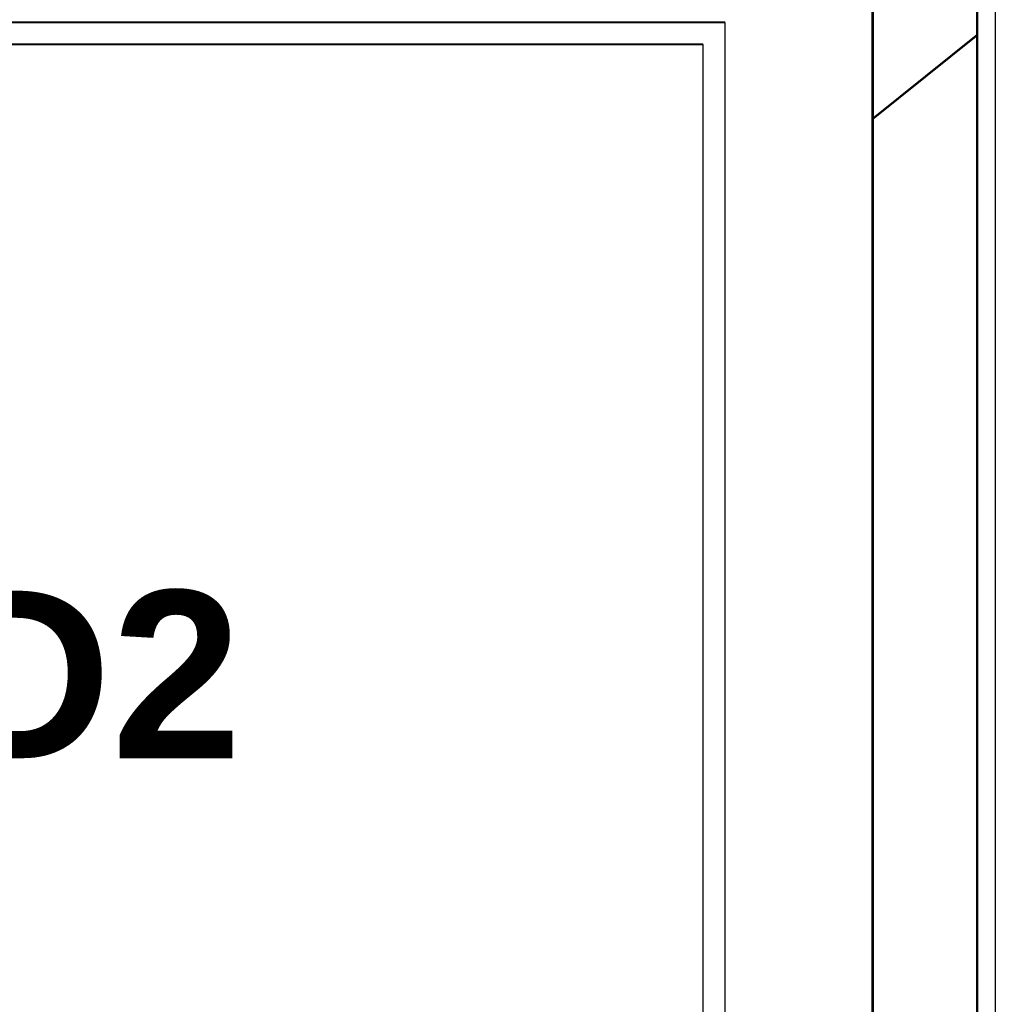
# Model space of a CAD drawing. Header units: millimetres. Extents: x -8642 to 28269, y -6609 to 3701.
# Tile 118 of 256: x 2274 to 2386, y -465 to -353. Entities that reach past the tile are written whole.
import ezdxf
from ezdxf.enums import TextEntityAlignment as Align

# ---------------------------------------------------------------- set-up
doc = ezdxf.new("R2010")
doc.units = ezdxf.units.MM
doc.header["$LTSCALE"] = 1000
doc.header["$MEASUREMENT"] = 0
doc.linetypes.add('rzut 1 pietra$0$ArchiTECH.PC Solid Line Type', pattern=[0])
doc.linetypes.add('SUFIT_1 PIETRO$0$ArchiTECH.PC Solid Line Type', pattern=[0])
doc.layers.add('IS_ARCH', color=254, linetype='Continuous', lineweight=18)
doc.layers.add('SUFIT_1 PIETRO$0$INWENTARYZACJA', color=254, linetype='Continuous')
doc.styles.add('rzut 1 pietra$0$ArchiTECHStyle3', font='arialbd.ttf', dxfattribs={"height": 0.192})

msp = doc.modelspace()

# ---------------------------------------------------------------- linework, layer by layer
at = {"layer": 'IS_ARCH', "linetype": 'rzut 1 pietra$0$ArchiTECH.PC Solid Line Type'}
for p, q in [((2386, -62), (2386, -533.51)), ((2383.87, -532), (2383.87, -308)), ((2384, -354.2), (2384, -308)), ((2371.87, -320), (2371.87, -520)), ((2372, -320), (2372, -363.82)), ((2372, -320), (2372, -520)), ((2372, -320), (2372, -520)), ((2372, -320), (2372, -520)), ((2202.5, -352.82), (2355, -352.82)), ((2202.5, -352.82), (2355, -352.82)), ((2202.5, -352.82), (2355, -352.82)), ((2355, -352.82), (2355, -497.82)), ((2355, -352.82), (2355, -497.82)), ((2355, -352.82), (2355, -497.82)), ((2384, -354.2), (2372, -363.82)), ((2372, -363.82), (2384, -354.2)), ((2384, -532), (2384, -354.2)), ((2202.5, -355.32), (2352.5, -355.32)), ((2202.5, -355.32), (2352.5, -355.32)), ((2202.5, -355.32), (2352.5, -355.32)), ((2352.5, -355.32), (2352.5, -495.32)), ((2352.5, -355.32), (2352.5, -495.32)), ((2352.5, -355.32), (2352.5, -495.32)), ((2372, -363.82), (2372, -520))]:
    msp.add_line(p, q, dxfattribs=at)
at = {"layer": 'SUFIT_1 PIETRO$0$INWENTARYZACJA', "linetype": 'SUFIT_1 PIETRO$0$ArchiTECH.PC Solid Line Type'}
for p, q in [((2386, -62.08), (2386, -533.59)), ((2383.87, -532.08), (2383.87, -308.08)), ((2384, -354.29), (2384, -308.08)), ((2371.87, -320.08), (2371.87, -520.08)), ((2372, -320.08), (2372, -363.91)), ((2372, -320.08), (2372, -520.08)), ((2372, -320.08), (2372, -520.08)), ((2372, -320.08), (2372, -520.08)), ((2202.5, -352.9), (2355, -352.9)), ((2202.5, -352.9), (2355, -352.9)), ((2202.5, -352.9), (2355, -352.9)), ((2355, -352.9), (2355, -497.9)), ((2355, -352.9), (2355, -497.9)), ((2355, -352.9), (2355, -497.9)), ((2372, -363.91), (2384, -354.29)), ((2384, -354.29), (2372, -363.91)), ((2384, -532.08), (2384, -354.29)), ((2202.5, -355.4), (2352.5, -355.4)), ((2202.5, -355.4), (2352.5, -355.4)), ((2202.5, -355.4), (2352.5, -355.4)), ((2352.5, -355.4), (2352.5, -495.4)), ((2352.5, -355.4), (2352.5, -495.4)), ((2352.5, -355.4), (2352.5, -495.4)), ((2372, -363.91), (2372, -520.08))]:
    msp.add_line(p, q, dxfattribs=at)

# ---------------------------------------------------------------- texts
at = {"layer": 'IS_ARCH', "style": 'rzut 1 pietra$0$ArchiTECHStyle3'}
msp.add_text('D2', height=19.2, dxfattribs=at).set_placement((2265.38, -442.96), align=Align.BOTTOM_LEFT)

doc.saveas('drawing.dxf')
